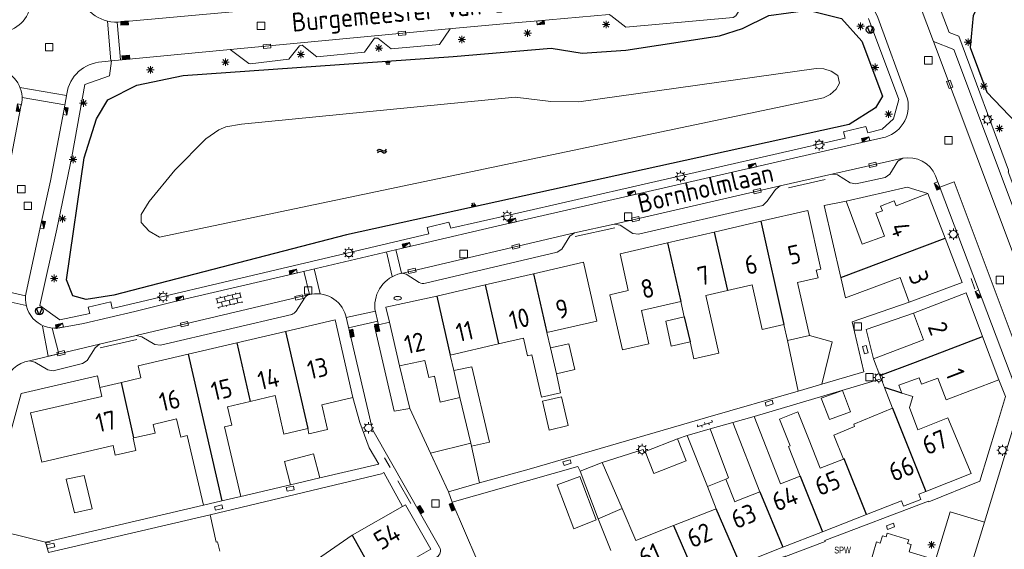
# Model space of a CAD drawing. Extents: x 168769 to 512904, y 516715 to 1559940.
# Tile 60 of 256: x 169092 to 169224, y 519580 to 519650. Entities that reach past the tile are written whole.
import ezdxf

# ---------------------------------------------------------------- set-up
doc = ezdxf.new("R2010")
doc.units = 0
doc.header["$MEASUREMENT"] = 0
doc.layers.get('0').update_dxf_attribs({"linetype": 'CONTINUOUS'})
for name, color, linetype, lineweight in [('B01_HOOFDGEBOUW', 10, 'CONTINUOUS', 0), ('B02_bijgebouw', 12, 'CONTINUOUS', 0), ('B07_scheidingsmuur', 14, 'CONTINUOUS', 25), ('Q04_wegmarkering', 7, 'CONTINUOUS', 0), ('Q21_LANTAARNPAAL', 7, 'CONTINUOUS', 18), ('Q23_kolk', 7, 'CONTINUOUS', 18), ('Q26_BOOM', 7, 'CONTINUOUS', 18), ('Q28_rioolput', 7, 'CONTINUOUS', 18), ('Q92_BRANDKRAAN', 7, 'CONTINUOUS', 0), ('Q96_STRAATKOLK', 7, 'CONTINUOUS', 0), ('Q97_TROTTOIRKOLK', 7, 'CONTINUOUS', 0), ('S02_symb_open_verh', 7, 'CONTINUOUS', 13), ('V00_kant_verharding', 252, 'CONTINUOUS', 0), ('V03_kant_tegel_verh', 254, 'CONTINUOUS', 13), ('V04_Kant_op_inrit', 254, 'CONTINUOUS', 13), ('V11_VERKEERSDREMPEL', 7, 'CONTINUOUS', 0), ('W00_KANT_WATER', 140, 'CONTINUOUS', 0)]:
    doc.layers.add(name, color=color, linetype=linetype, lineweight=lineweight)
for name, color, linetype in [('Q30_Verkeersbord', 32, 'CONTINUOUS'), ('S04_Talud', 7, 'CONTINUOUS'), ('S05_Water', 132, 'CONTINUOUS'), ('T20_TALUD', 34, 'CONTINUOUS'), ('Z02_Huisnummer', 253, 'CONTINUOUS'), ('Z06_STRAATNAAM', 7, 'CONTINUOUS')]:
    doc.layers.add(name, color=color, linetype=linetype)
doc.styles.add('ISOCP', font='isocp.shx', dxfattribs={"height": 1.8})
doc.styles.get("Standard").update_dxf_attribs({"font": 'ISOB.SHX'})

# ---------------------------------------------------------------- blocks, each defined once
blk = doc.blocks.new('Q26')
at = {"color": 0}
for p, q in [((-1, 0), (1, 0)), ((-0.7, 0.7), (0.7, -0.7)), ((0.7, 0.7), (-0.7, -0.7)), ((0, 1), (0, -1))]:
    blk.add_line(p, q, dxfattribs=at)
blk = doc.blocks.new('Q28')
at = {"color": 0}
blk.add_lwpolyline([(1, 1), (1, -1), (-1, -1), (-1, 1)], close=True, dxfattribs=at)
blk = doc.blocks.new('Q96')
for p, q in [((-1, 0.88), (1, 0.88)), ((-1, 0.75), (1, 0.75)), ((-1, 0.63), (1, 0.63)), ((-1, 0.5), (1, 0.5)), ((-1, 0.38), (1, 0.38)), ((-1, 0.25), (1, 0.25)), ((-1, 0.12), (1, 0.12))]:
    blk.add_line(p, q)
at = {"color": 0}
blk.add_lwpolyline([(1, 1), (1, 0), (-1, 0), (-1, 1), (1, 1)], dxfattribs=at)
blk = doc.blocks.new('Q97')
blk.add_hatch(color=256).paths.add_polyline_path([(-1, 1), (-1, 0), (1, 1)])
blk.add_line((1, 1), (-1, 0))
at = {"color": 0}
for points in [[(-1, 0), (-1, 1), (1, 1), (1, 0), (-1, 0)], [(0, 0.8), (0, 1)]]:
    blk.add_lwpolyline(points, dxfattribs=at)
blk = doc.blocks.new('Q23')
at = {"color": 0}
blk.add_lwpolyline([(0.99, -0.5), (-0.99, -0.5), (-0.99, 0.5), (0.99, 0.5), (0.99, -0.5)], dxfattribs=at)
blk = doc.blocks.new('Q92')
at = {"color": 0}
blk.add_ellipse((0, 0), major_axis=(-0.991, 0), ratio=0.499983, start_param=1.570796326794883, end_param=7.853981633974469, dxfattribs=at)
blk = doc.blocks.new('Q21')
at = {"color": 0}
for points in [[(-1.5, 0), (-1, 0)], [(-1.06, 1.06), (-0.71, 0.71)], [(0, 1.5), (0, 1)], [(1.06, 1.06), (0.71, 0.71)], [(1.5, 0), (1, 0)], [(-1.06, -1.06), (-0.71, -0.71)], [(0, -1.5), (0, -1)], [(1.06, -1.06), (0.71, -0.71)]]:
    blk.add_lwpolyline(points, dxfattribs=at)
blk.add_circle((0, 0), 1, dxfattribs=at)
blk = doc.blocks.new('S024')
at = {"color": 0}
for p, q in [((0, 1.2), (6.7, 1.2)), ((0, 0), (6.7, 0)), ((0.2, 1.2), (0.2, 0)), ((1.25, 1.5), (1.25, 1.2)), ((1.25, 0), (1.25, -1.2)), ((2.3, 1.2), (2.3, 0)), ((3.35, 1.5), (3.35, 1.2)), ((3.35, 0), (3.35, -1.2)), ((4.4, 1.2), (4.4, 0)), ((5.45, 1.5), (5.45, 1.2)), ((5.45, 0), (5.45, -1.2)), ((6.5, 1.2), (6.5, 0)), ((0, -1.2), (6.7, -1.2)), ((0.2, -1.2), (0.2, -1.5)), ((2.3, -1.2), (2.3, -1.5)), ((4.4, -1.2), (4.4, -1.5)), ((6.5, -1.2), (6.5, -1.5))]:
    blk.add_line(p, q, dxfattribs=at)
blk = doc.blocks.new('S04')
at = {"color": 0}
for p, q in [((0, 0.5), (0.5, 0.5)), ((0, 0.25), (1, 0.25)), ((0, 0), (0.5, 0)), ((0, -0.25), (1, -0.25)), ((0, -0.5), (0.5, -0.5))]:
    blk.add_line(p, q, dxfattribs=at)
blk = doc.blocks.new('S05')
at = {"color": 0}
for p, q in [((0.08, 0.3), (0.38, 0.59)), ((0.11, -0.19), (0.41, 0.09)), ((0.38, 0.59), (0.68, 0.71)), ((0.41, 0.09), (0.71, 0.21)), ((0.68, 0.71), (1.01, 0.62)), ((0.71, 0.21), (1.02, 0.12)), ((1.01, 0.62), (1.33, 0.37)), ((1.02, 0.12), (1.36, -0.12)), ((1.33, 0.37), (1.66, 0.13)), ((1.66, 0.13), (1.97, 0.04)), ((1.97, 0.04), (2.28, 0.16)), ((2.28, 0.16), (2.58, 0.44)), ((1.36, -0.12), (1.68, -0.37)), ((1.68, -0.37), (2, -0.46)), ((2, -0.46), (2.31, -0.33)), ((2.31, -0.33), (2.61, -0.05))]:
    blk.add_line(p, q, dxfattribs=at)
blk = doc.blocks.new('S026')
for p, q in [((0, 0), (4.4, 0)), ((0.2, 0.5), (0.2, 0)), ((1.2, 0), (1.2, -0.5)), ((2.2, 0.5), (2.2, 0)), ((3.2, 0), (3.2, -0.5)), ((4.2, 0.5), (4.2, 0))]:
    blk.add_line(p, q)
blk = doc.blocks.new('Q30')
blk.add_lwpolyline([(0.707, 0.707), (0, -1), (-0.707, 0.707)])
blk.add_circle((0, 0), 1)

msp = doc.modelspace()

# ---------------------------------------------------------------- linework, layer by layer
at = {"layer": 'B01_HOOFDGEBOUW'}
for points in [[(169201.76, 519616.1), (169199.55, 519625.69), (169202.51, 519626.27)], [(169202.51, 519626.27), (169204.61, 519620.54)], [(169213.38, 519627.26), (169209.14, 519625.65), (169208.9, 519626.29), (169207.08, 519625.6), (169207.32, 519624.97), (169206.45, 519624.64)], [(169215.65, 519621.35), (169213.38, 519627.26)], [(169199.1, 519617.22), (169197.38, 519625.03), (169191.14, 519623.58)], [(169191.14, 519623.58), (169184.9, 519622.14)], [(169206.45, 519624.64), (169207.59, 519621.61)], [(169184.9, 519622.14), (169178.69, 519620.7)], [(169204.61, 519620.54), (169207.59, 519621.61)], [(169210.9, 519612.8), (169217.92, 519615.43), (169215.65, 519621.35)], [(169178.69, 519620.7), (169172.42, 519619.25), (169173.48, 519614.37), (169171, 519613.8), (169172.69, 519606.46), (169176.21, 519607.27), (169175.23, 519611.7), (169180.47, 519612.91)], [(169162.65, 519608.75), (169169.27, 519610.29), (169167.5, 519618.12), (169160.87, 519616.59)], [(169199.1, 519617.22), (169198.51, 519617.09), (169198.75, 519616.05), (169196.02, 519615.44)], [(169160.87, 519616.59), (169154.43, 519615.1)], [(169201.76, 519616.1), (169202.4, 519613.37), (169209.66, 519616.09), (169210.9, 519612.8)], [(169154.43, 519615.1), (169147.99, 519613.61)], [(169186.7, 519614.35), (169189.96, 519615.11)], [(169189.96, 519615.11), (169191.31, 519609.19), (169194.2, 519609.84)], [(169197.6, 519608.35), (169196.02, 519615.44)], [(169141.67, 519610.15), (169141.2, 519612.13), (169147.99, 519613.61)], [(169185.55, 519606.03), (169183.81, 519613.68), (169186.7, 519614.35)], [(169220.63, 519608.25), (169218.45, 519614.03), (169211.44, 519611.36)], [(169180.47, 519612.91), (169180.94, 519610.86)], [(169180.94, 519610.86), (169178.46, 519610.28), (169179.19, 519606.97), (169181.7, 519607.55)], [(169211.44, 519611.36), (169212.79, 519607.78)], [(169134.45, 519610.44), (169127.85, 519608.91)], [(169134.45, 519610.44), (169136.82, 519600.11), (169132.68, 519599.16), (169133.44, 519595.85)], [(169141.67, 519610.15), (169143.03, 519604.35)], [(169194.66, 519607.71), (169194.2, 519609.84)], [(169127.85, 519608.91), (169121.34, 519607.4)], [(169156.22, 519607.26), (169159.54, 519608.03)], [(169159.54, 519608.03), (169160.08, 519605.67), (169160.62, 519605.8), (169161.93, 519600.15), (169164.47, 519600.74)], [(169162.65, 519608.75), (169163.12, 519606.71)], [(169197.6, 519608.35), (169194.66, 519607.71)], [(169222.81, 519602.49), (169220.63, 519608.25)], [(169121.34, 519607.4), (169114.88, 519605.9)], [(169149.77, 519605.77), (169156.22, 519607.26)], [(169163.12, 519606.71), (169163.9, 519603.25)], [(169181.7, 519607.55), (169182.22, 519605.28)], [(169206.14, 519605.28), (169212.79, 519607.78)], [(169114.88, 519605.9), (169108.22, 519604.35), (169108.57, 519602.72)], [(169150.24, 519603.7), (169149.77, 519605.77)], [(169182.22, 519605.28), (169185.55, 519606.03)], [(169206.14, 519605.28), (169206.99, 519603.04)], [(169143.03, 519604.35), (169146.41, 519605.06)], [(169146.41, 519605.06), (169146.94, 519602.78), (169147.68, 519602.94)], [(169108.57, 519602.72), (169106, 519602.13)], [(169147.68, 519602.94), (169148.44, 519599.5), (169151.06, 519600.11)], [(169150.24, 519603.7), (169151.06, 519600.11)], [(169163.9, 519603.25), (169164.47, 519600.74)], [(169206.99, 519603.04), (169207.15, 519602.62)], [(169207.15, 519602.62), (169207.19, 519602.52), (169207.61, 519601.44)], [(169209.5, 519601.74), (169212.23, 519602.72)], [(169215.79, 519599.8), (169214.7, 519602.7), (169212.54, 519601.89), (169212.23, 519602.72)], [(169103.1, 519601.46), (169103.37, 519600.24), (169093.88, 519598.08), (169095.41, 519591.51), (169104.9, 519593.72), (169105.15, 519592.45), (169107.9, 519593.08)], [(169106, 519602.13), (169103.1, 519601.46)], [(169207.61, 519601.44), (169208.68, 519598.72), (169203.5, 519596.55), (169203.61, 519596.28), (169200.85, 519595.12), (169202.13, 519591.92)], [(169209.89, 519600.71), (169209.5, 519601.74)], [(169215.79, 519599.8), (169222.81, 519602.49)], [(169130.8, 519595.98), (169127.63, 519595.26), (169126.46, 519600.38), (169123.14, 519599.57)], [(169210.93, 519598.77), (169211.36, 519600.24), (169209.89, 519600.71)], [(169123.14, 519599.57), (169120.11, 519598.88), (169120.67, 519596.44)], [(169210.93, 519598.77), (169212.04, 519595.82), (169216.04, 519597.39), (169219.12, 519589.98)], [(169190.23, 519597.6), (169187.4, 519596.8)], [(169190.23, 519597.6), (169193.76, 519588.63)], [(169197.48, 519594.64), (169196.06, 519598.2), (169193.61, 519597.22), (169195.02, 519593.67)], [(169110.23, 519596.53), (169110.48, 519595.36), (169107.65, 519594.74)], [(169113.34, 519597.27), (169110.23, 519596.53)], [(169113.34, 519597.27), (169113.91, 519594.84)], [(169119.7, 519596.21), (169120.67, 519596.44)], [(169121.87, 519586.95), (169119.7, 519596.21)], [(169187.4, 519596.8), (169190.99, 519587.55)], [(169107.65, 519594.74), (169107.54, 519594.72), (169107.9, 519593.08)], [(169113.91, 519594.84), (169114.75, 519595.04)], [(169116.91, 519585.78), (169114.75, 519595.04)], [(169130.8, 519595.98), (169130.96, 519595.28)], [(169133.44, 519595.85), (169130.96, 519595.28)], [(169194.82, 519593.59), (169195.02, 519593.67)], [(169196.38, 519589.66), (169194.82, 519593.59)], [(169202.13, 519591.92), (169199.04, 519590.71), (169197.48, 519594.64)], [(169193.76, 519588.63), (169196.38, 519589.66)], [(169213.1, 519587.62), (169219.12, 519589.98)], [(169184.01, 519588.28), (169186.46, 519589.26)], [(169185.2, 519585.32), (169184.01, 519588.28)], [(169186.46, 519589.26), (169187.68, 519586.24), (169187.94, 519586.35)], [(169119.36, 519586.36), (169121.87, 519586.95)], [(169187.94, 519586.35), (169190.99, 519587.55)], [(169213.1, 519587.62), (169212.17, 519587.26), (169212.45, 519586.56), (169210.12, 519585.65), (169209.84, 519586.35), (169205.19, 519584.53)], [(169116.91, 519585.78), (169119.36, 519586.36)], [(169143.4, 519585.6), (169136.73, 519581.78)], [(169147.2, 519579.94), (169143.83, 519585.84), (169143.4, 519585.6)], [(169169.48, 519583.95), (169172.67, 519585.33)], [(169172.67, 519585.33), (169174.5, 519581.07)], [(169179.5, 519583.06), (169185.2, 519585.32)], [(169205.19, 519584.53), (169199.36, 519582.25)], [(169171.15, 519579.75), (169169.48, 519583.95)], [(169174.5, 519581.07), (169179.5, 519583.06)], [(169136.73, 519581.78), (169130.94, 519577.82)], [(169199.36, 519582.25), (169194.07, 519580.18)], [(169147.2, 519579.94), (169140.06, 519575.86)], [(169188.37, 519577.95), (169194.07, 519580.18)]]:
    msp.add_lwpolyline(points, dxfattribs=at)
at = {"layer": 'B02_bijgebouw'}
for points in [[(169200.64, 519607.55), (169197.6, 519608.35)], [(169163.9, 519603.25), (169166.34, 519603.83), (169165.56, 519607.27), (169163.12, 519606.71)], [(169196.11, 519600.98), (169194.66, 519607.71)], [(169199.24, 519601.88), (169200.64, 519607.55)], [(169152.63, 519604.22), (169150.24, 519603.7)], [(169152.61, 519593.64), (169154.99, 519594.19), (169152.63, 519604.22)], [(169199.24, 519601.88), (169196.11, 519600.98)], [(169199.24, 519601.88), (169196.11, 519600.98)], [(169151.06, 519600.11), (169152.51, 519594.03)], [(169162.05, 519599.61), (169164.59, 519600.2)], [(169164.59, 519600.2), (169165.48, 519596.38)], [(169203.08, 519598.21), (169200.25, 519597.18), (169199.18, 519600.01), (169202.01, 519601.05), (169203.08, 519598.21)], [(169162.05, 519599.61), (169162.94, 519595.79), (169165.48, 519596.38)], [(169181.3, 519595.04), (169184.37, 519595.93)], [(169181.3, 519595.04), (169184.01, 519588.28)], [(169186.83, 519589.41), (169184.37, 519595.93)], [(169152.61, 519593.64), (169153.66, 519588.76), (169149.53, 519587.54), (169147.15, 519592.7), (169152.51, 519594.03)], [(169152.51, 519594.03), (169152.61, 519593.64)], [(169131.56, 519592.62), (169127.7, 519591.6)], [(169131.56, 519592.62), (169132.42, 519589.41)], [(169127.7, 519591.6), (169128.52, 519588.49)], [(169167.05, 519590.31), (169170.02, 519591.48)], [(169170.02, 519591.48), (169172.67, 519585.33)], [(169098.63, 519589.24), (169101.02, 519589.75), (169102.08, 519585.29), (169099.75, 519584.77), (169098.63, 519589.24)], [(169164.03, 519588.49), (169167.03, 519589.61)], [(169169.2, 519583.84), (169167.03, 519589.61)], [(169167.05, 519590.31), (169169.48, 519583.95)], [(169128.52, 519588.49), (169132.42, 519589.41)], [(169164.03, 519588.49), (169166.23, 519582.65)], [(169186.46, 519589.26), (169186.83, 519589.41)], [(169169.2, 519583.84), (169166.23, 519582.65)]]:
    msp.add_lwpolyline(points, dxfattribs=at)
msp.add_lwpolyline([(169180.05, 519594.62), (169181.18, 519591.68), (169176.86, 519590.01), (169175.73, 519592.94)], close=True, dxfattribs=at)
at = {"layer": 'B07_scheidingsmuur'}
for points in [[(169191.14, 519623.58), (169194.2, 519609.84)], [(169184.9, 519622.14), (169186.7, 519614.35)], [(169201.76, 519616.1), (169215.65, 519621.35)], [(169178.69, 519620.7), (169180.47, 519612.91)], [(169160.87, 519616.59), (169162.65, 519608.75)], [(169154.43, 519615.1), (169156.22, 519607.26)], [(169147.99, 519613.61), (169149.77, 519605.77)], [(169180.94, 519610.86), (169181.7, 519607.55)], [(169127.85, 519608.91), (169130.8, 519595.98)], [(169211.71, 519604.84), (169220.63, 519608.25)], [(169121.34, 519607.4), (169123.14, 519599.57)], [(169114.88, 519605.9), (169117.23, 519595.62)], [(169206.99, 519603.04), (169211.71, 519604.84)], [(169107.65, 519594.74), (169106, 519602.13)], [(169209.89, 519600.71), (169207.61, 519601.44)], [(169208.68, 519598.72), (169213.1, 519587.62)], [(169117.23, 519595.62), (169119.36, 519586.36)], [(169205.19, 519584.53), (169202.23, 519591.96), (169202.13, 519591.92)], [(169196.38, 519589.66), (169199.36, 519582.25)], [(169190.99, 519587.55), (169194.07, 519580.18)], [(169188.37, 519577.95), (169185.2, 519585.32)], [(169179.5, 519583.06), (169182.69, 519575.73)], [(169136.73, 519581.78), (169140.06, 519575.86)]]:
    msp.add_lwpolyline(points, dxfattribs=at)
at = {"layer": 'Q04_wegmarkering'}
for points in [[(169120.47, 519646.43), (169150.05, 519649.23)], [(169228.14, 519610.21), (169214.12, 519647.53)], [(169200.58, 519629.84), (169210.02, 519631.97)], [(169214.97, 519628.11), (169216.86, 519628.84), (169226.33, 519603.63), (169224.49, 519602.91)], [(169171.59, 519623.18), (169193.72, 519628.29)], [(169143.3, 519616.64), (169166.32, 519622.02)], [(169107.97, 519608.38), (169131.04, 519613.81)], [(169144.38, 519598.66), (169142.31, 519598.28), (169139.67, 519609.63), (169140.23, 519609.77)], [(169093.74, 519605.01), (169103.09, 519607.2)], [(169220.89, 519583.52), (169217.32, 519571.87)]]:
    msp.add_lwpolyline(points, dxfattribs=at)
at = {"layer": 'T20_TALUD'}
for points in [[(169305.27, 519669.19), (169305.14, 519671.46), (169303.62, 519675.07), (169300.71, 519677.43), (169298.3, 519678.29), (169262.9, 519668.57), (169249.82, 519665.12), (169242.17, 519662.32), (169225.34, 519657.13), (169220.87, 519653.83), (169219.39, 519650.97), (169219.01, 519646.73), (169221.21, 519640.77), (169225.23, 519636.59), (169227.6, 519636.17), (169235.24, 519637.7), (169269.45, 519650.63), (169304.07, 519666.21), (169305.27, 519669.19)], [(169135.97, 519621.77), (169104.97, 519613.73), (169101.28, 519613.18), (169099.5, 519613.67), (169098.69, 519615.78), (169101.03, 519632.03), (169102.65, 519637.22), (169104.16, 519639.75), (169108.06, 519641.68), (169114.21, 519642.99), (169150.14, 519645.52), (169163.21, 519646.6), (169167.32, 519645.94), (169173.14, 519646.37), (169185.62, 519648.28), (169188.69, 519649.22), (169192.19, 519650.95), (169197.45, 519651.68), (169201.87, 519650.55), (169204.59, 519647.57), (169207.32, 519640.24), (169206.39, 519638.68), (169202.9, 519636.46), (169135.97, 519621.77)]]:
    msp.add_lwpolyline(points, dxfattribs=at)
at = {"layer": 'V00_kant_verharding'}
for points in [[(169213.24, 519656.56), (169216.22, 519648.7), (169217.47, 519648.21), (169217.48, 519648.2), (169224.1, 519630.36), (169224.11, 519630.16), (169224.04, 519630.16), (169225.58, 519626.16)], [(169145.83, 519653.75), (169105.54, 519650.09)], [(169120.47, 519646.43), (169122.97, 519644.56), (169123.13, 519644.55), (169128.29, 519645.16), (169129.7, 519646.91), (169130.04, 519647.04), (169132, 519645.46), (169138.34, 519646.08), (169139.68, 519647.94), (169140.14, 519647.97), (169141.91, 519646.52), (169148.35, 519647.09), (169149.78, 519649.2), (169150.05, 519649.23), (169158.81, 519650.02), (169160.93, 519650.21), (169170.94, 519651.1), (169171.16, 519650.97), (169173.14, 519649.41), (169187.44, 519650.71), (169187.78, 519650.92), (169188.98, 519652.82)], [(169229.46, 519612.78), (169216.83, 519646.46), (169214.12, 519647.53), (169212.36, 519652.2)], [(169104.69, 519644.94), (169120.47, 519646.43)], [(169092.74, 519639.39), (169092.56, 519638.62), (169091.24, 519631.61), (169089.73, 519624.42), (169087.74, 519615.42)], [(169171.59, 519623.18), (169172.39, 519623.08), (169174.07, 519621.95), (169174.84, 519621.85), (169191.4, 519625.68), (169191.95, 519626.24), (169193.09, 519627.8), (169193.72, 519628.29), (169200.58, 519629.84), (169201.32, 519629.74), (169203.02, 519628.68), (169203.79, 519628.56), (169207.67, 519629.4), (169208.3, 519629.87), (169209.39, 519631.58), (169210.02, 519631.97)], [(169225.55, 519600.07), (169214.39, 519629.62)], [(169213.38, 519627.26), (169210.6, 519628.11), (169202.51, 519626.27)], [(169166.32, 519622.02), (169171.59, 519623.18)], [(169146.47, 519615.33), (169164.01, 519619.46), (169164.64, 519619.86), (169165.68, 519621.61), (169166.32, 519622.02)], [(169129.27, 519611.63), (169130.35, 519613.34)], [(169210.9, 519612.8), (169203.29, 519610.19), (169204.82, 519603.54)], [(169135.85, 519611.01), (169139.32, 519596.22), (169139.45, 519595.78), (169148.34, 519580.19)], [(169211.44, 519611.36), (169205.17, 519609.16), (169206.14, 519605.28)], [(169143.03, 519604.35), (169144.38, 519598.66), (169147.15, 519592.7)], [(169103.1, 519601.46), (169102.81, 519603), (169092.65, 519600.67), (169089.82, 519590.41), (169087.82, 519582.86)], [(169207.15, 519602.62), (169190.23, 519597.6)], [(169204.82, 519603.54), (169199.24, 519601.88)], [(169136.82, 519600.11), (169137.74, 519596.79)], [(169196.11, 519600.98), (169184.05, 519597.5), (169160.29, 519590.6)], [(169137.74, 519596.79), (169138.96, 519593.41)], [(169184.37, 519595.93), (169187.4, 519596.8)], [(169180.05, 519594.62), (169181.3, 519595.04)], [(169138.96, 519593.41), (169140.28, 519591.25)], [(169170.02, 519591.48), (169175.47, 519593.18), (169175.54, 519592.9), (169175.73, 519592.94)], [(169132.42, 519589.41), (169140.28, 519591.25)], [(169150.03, 519586.19), (169166.74, 519590.92), (169167.05, 519590.31)], [(169140.92, 519590.12), (169140.61, 519589.97), (169117.79, 519584.52)], [(169143.4, 519585.6), (169140.92, 519590.12)], [(169160.29, 519590.6), (169153.66, 519588.76)], [(169121.87, 519586.95), (169128.52, 519588.49)], [(169149.53, 519587.54), (169150.03, 519586.19)], [(169117.79, 519584.52), (169096.27, 519579.47), (169095.89, 519580.85), (169116.91, 519585.78)], [(169150.03, 519586.19), (169153.3, 519578.55), (169152.78, 519577.02), (169139.18, 519569.06), (169138.9, 519568.82), (169130.52, 519560.21), (169128.13, 519551.87)], [(169117.79, 519584.52), (169118.62, 519580.88), (169118.77, 519580.91), (169119.09, 519579.67)], [(169095.89, 519580.85), (169087.82, 519582.86)], [(169096.01, 519580.76), (169096.5, 519580.88)]]:
    msp.add_lwpolyline(points, dxfattribs=at)
for points in [[(169104.69, 519644.94), (169103.4, 519644.78, 0.362439), (169098.72, 519640.53), (169098.33, 519638.27), (169096.54, 519628.97), (169095.28, 519623.14), (169093.29, 519614.1, 0.50568), (169097.53, 519609.35), (169097.79, 519609.4), (169100.94, 519609.99), (169107.78, 519611.57), (169113.82, 519613.06), (169128.92, 519616.6), (169143.98, 519620.15), (169158.07, 519623.41), (169173.98, 519627.07), (169190.05, 519630.73), (169205.14, 519634.21), (169207.3, 519634.68, 0.419851), (169210.66, 519639.88), (169206.69, 519650.7, 0.337155), (169201.22, 519654.04)], [(169105.54, 519650.09, -0.373759), (169100.3, 519654.28)], [(169089.53, 519648.78, 0.390535), (169093.83, 519652.32)], [(169104.69, 519644.94), (169104.42, 519642.94), (169101.13, 519641.78), (169099.39, 519632.14), (169097.38, 519622.53), (169095.14, 519612.37), (169097.77, 519610.45), (169101.77, 519611.31), (169101.56, 519612.16), (169104.59, 519612.87), (169104.77, 519611.97), (169146.9, 519621.9), (169146.71, 519622.77), (169149.59, 519623.47), (169149.86, 519622.64), (169157.76, 519624.44), (169202.36, 519634.63), (169202.14, 519635.48), (169205.1, 519636.19), (169205.38, 519635.33), (169207.3, 519635.82), (169208.8, 519637.21), (169209.48, 519639.8), (169205.48, 519650.56, 0.274142)], [(169089.32, 519643.82, -0.419516), (169092.74, 519639.39)], [(169210.02, 519631.97, -0.354305), (169214.39, 519629.62)], [(169146.47, 519615.33, -0.147582), (169145.64, 519615.41), (169143.89, 519616.52, 0.189255), (169143.17, 519616.63, 0.374934), (169139.75, 519611.91), (169140.23, 519609.78), (169141.67, 519610.15)], [(169130.35, 519613.34, -0.201059), (169130.9, 519613.77)], [(169130.9, 519613.77, -0.416747), (169135.85, 519611.01)], [(169128.66, 519611.18), (169111.18, 519607.08), (169110.43, 519607.17), (169108.73, 519608.21), (169107.97, 519608.38), (169103.09, 519607.2), (169102.48, 519606.75), (169101.44, 519605.04), (169100.81, 519604.63), (169096.91, 519603.69), (169096.17, 519603.82), (169094.45, 519604.83), (169093.74, 519605.01, 0.293823), (169090.38, 519601.94), (169087.08, 519589.48), (169081.23, 519568.41)], [(169128.66, 519611.18, 0.132004), (169129.27, 519611.63)], [(169222.81, 519602.49), (169223.7, 519600.25), (169222.5, 519596.24), (169220.29, 519588.97), (169213.48, 519586.25), (169213.44, 519586.33), (169199.66, 519581.07), (169199.71, 519580.96), (169194.43, 519578.94), (169194.38, 519579), (169188.57, 519576.76), (169188.6, 519576.71), (169174.47, 519571.27), (169165.65, 519568.24), (169159.58, 519565.88), (169155.61, 519563.76), (169148.05, 519559.34, 0.043515), (169144.34, 519555.75, 0.061873), (169143.74, 519554.91), (169143.29, 519553.61), (169141.71, 519548.84), (169140.41, 519548.43)], [(169140.15, 519547.1, 0.411774), (169143.06, 519548.72), (169144.78, 519553.69, -0.120147), (169146.2, 519556.09), (169147.64, 519557.45, -0.051233), (169149.16, 519558.59), (169157.43, 519563.33, -0.0167), (169160.17, 519564.64), (169187.82, 519575.07), (169192.68, 519573.59), (169196.28, 519572.42), (169196.34, 519573.01), (169194.2, 519577.46), (169195.89, 519578.1), (169209.93, 519573.69), (169213.4, 519567.17), (169213.74, 519567.08, 0.117165), (169214.45, 519567.18, 0.152493), (169216.83, 519570.25), (169217.32, 519571.87), (169212.79, 519573.25), (169216.33, 519584.92), (169220.89, 519583.52), (169225.57, 519598.83, 0.123383)], [(169148.34, 519580.19, -0.411981), (169147.99, 519578.88)]]:
    msp.add_lwpolyline(points, format="xyb", dxfattribs=at)
at = {"layer": 'V03_kant_tegel_verh'}
msp.add_lwpolyline([(169213.35, 519575.1), (169209.87, 519576.2), (169209.56, 519575.26), (169208.62, 519575.52), (169208.44, 519575.03), (169207.01, 519575.48), (169207.16, 519575.94), (169206.19, 519576.27), (169206.49, 519577.24), (169205.53, 519577.53), (169206.55, 519580.89), (169207.01, 519580.73), (169207.31, 519581.72), (169207.81, 519581.58), (169207.94, 519582.07), (169210.82, 519581.16), (169210.67, 519580.68), (169211.14, 519580.53), (169210.86, 519579.56), (169214.38, 519578.49)], dxfattribs=at)
at = {"layer": 'V04_Kant_op_inrit'}
for points in [[(169199.69, 519629.12), (169194.81, 519628.02)], [(169166.42, 519621.54), (169171.69, 519622.69)], [(169219.12, 519615.96), (169219.62, 519614.54)], [(169103.18, 519606.71), (169108.03, 519607.86)], [(169141.04, 519592.09), (169141.78, 519590.78)], [(169142.78, 519589.01), (169144.51, 519585.99)]]:
    msp.add_lwpolyline(points, dxfattribs=at)
at = {"layer": 'V11_VERKEERSDREMPEL'}
for points in [[(169104.6, 519644.93), (169104.14, 519650.23)], [(169105.42, 519650.09), (169105.86, 519645.05)], [(169098.66, 519640.31), (169092.47, 519641.4)], [(169092.79, 519640.04), (169098.44, 519639.07)], [(169143.3, 519616.65), (169142.55, 519619.81)], [(169141.29, 519619.51), (169142.06, 519616.21)], [(169131.67, 519617.25), (169132.45, 519613.9)], [(169131.04, 519613.81), (169130.3, 519616.93)], [(169087.56, 519614.93), (169093.2, 519613.66)], [(169093.31, 519612.35), (169087.29, 519613.7)], [(169139.81, 519611.62), (169135.91, 519610.75)], [(169095.49, 519609.61), (169096.25, 519605.64), (169097.65, 519605.95), (169096.79, 519609.33)], [(169136.23, 519609.39), (169140.12, 519610.27)]]:
    msp.add_lwpolyline(points, dxfattribs=at)
at = {"layer": 'W00_KANT_WATER'}
msp.add_lwpolyline([(169166.9, 519639.47), (169198.49, 519643.92), (169199.53, 519643.88), (169200.51, 519643.57), (169201.4, 519642.99), (169201.59, 519641.95), (169201.15, 519641.16), (169200.36, 519640.46), (169199.45, 519640), (169111.08, 519621.47), (169109.7, 519622.28), (169108.61, 519623.43), (169108.6, 519624.46), (169109.7, 519626.23), (169113.12, 519630.38), (169117.21, 519634.55), (169118.96, 519635.74), (169119.88, 519636.16), (169121.99, 519636.5), (169158.43, 519640.11), (169163.16, 519639.54), (169166.9, 519639.47)], dxfattribs=at)

# ---------------------------------------------------------------- block references
at = {"layer": 'Q21_LANTAARNPAAL', "xscale": 0.5, "yscale": 0.5}
for p in [(169221.33, 519637.12), (169198.91, 519633.76), (169180.45, 519629.53), (169157.35, 519624.24), (169216.76, 519621.85), (169136.28, 519619.37), (169111.53, 519613.52), (169206.84, 519602.76), (169138.87, 519596.08), (169175.32, 519593.18), (169223.29, 519593.09)]:
    msp.add_blockref('Q21', p, dxfattribs=at)
at = {"layer": 'Q23_kolk'}
for p, xscale, yscale, rotation in [((169143.35, 519648.59), 0.5, 0.5, 5.393358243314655), ((169125.38, 519646.86), 0.5, 0.5, 5.522008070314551), ((169216.27, 519641.81), 0.5, 0.5, 110.6449178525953), ((169206.03, 519631.07), 0.4999999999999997, 0.4999999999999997, 192.9074086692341), ((169190.65, 519627.58), 0.5000000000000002, 0.5000000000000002, 192.8558081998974), ((169174.45, 519623.84), 0.5000000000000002, 0.5000000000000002, 192.8558081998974), ((169158.52, 519620.2), 0.4999999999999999, 0.4999999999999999, 193.2109237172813), ((169144.68, 519616.97), 0.4999999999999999, 0.4999999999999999, 193.2109237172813), ((169129.63, 519613.43), 0.4999999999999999, 0.4999999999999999, 193.2109237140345), ((169114.38, 519609.88), 0.4999999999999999, 0.4999999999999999, 193.2109237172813), ((169205.04, 519606.49), 0.4999999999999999, 0.4999999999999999, 284.0593843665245), ((169097.95, 519606), 0.4999999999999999, 0.4999999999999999, 193.2109237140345), ((169192.23, 519599.37), 0.5, 0.5, 16.99788455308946), ((169165.33, 519591.46), 0.5, 0.5, 16.59680041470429), ((169128.47, 519587.98), 0.5, 0.5, 12.46069391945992), ((169118.94, 519585.46), 0.5, 0.5, 13.57156827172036), ((169208.39, 519582.97), 0.4999999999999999, 0.4999999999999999, 19.79694726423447), ((169096.57, 519580.39), 0.5, 0.5, 12.46069391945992)]:
    msp.add_blockref('Q23', p, dxfattribs=dict(at, xscale=xscale, yscale=yscale, rotation=rotation))
at = {"layer": 'Q26_BOOM', "xscale": 0.5, "yscale": 0.5}
for p in [(169170.54, 519649.78), (169204.42, 519649.53), (169160.07, 519648.61), (169151.32, 519647.77), (169218.72, 519647.41), (169129.87, 519645.79), (169140.26, 519646.64), (169119.84, 519644.75), (169206.33, 519644.06), (169109.84, 519643.73), (169220.83, 519641.58), (169100.93, 519639.32), (169208.14, 519637.84), (169222.89, 519635.94), (169099.55, 519631.8), (169098.13, 519623.92), (169097.04, 519615.97), (169213.87, 519580.51)]:
    msp.add_blockref('Q26', p, dxfattribs=at)
at = {"layer": 'Q28_rioolput', "xscale": 0.5, "yscale": 0.5}
for p in [(169124.58, 519649.59), (169096.36, 519646.75), (169213.44, 519645.01), (169216.12, 519634.35), (169092.66, 519627.86), (169093.53, 519625.63), (169173.46, 519624.18), (169151.57, 519619.22), (169222.94, 519615.77), (169130.85, 519614.37), (169204.04, 519609.57), (169205.59, 519602.82), (169147.81, 519586)]:
    msp.add_blockref('Q28', p, dxfattribs=at)
at = {"layer": 'Q30_Verkeersbord', "xscale": 0.5, "yscale": 0.5}
for p in [(169205.67, 519649.09), (169095.05, 519611.63)]:
    msp.add_blockref('Q30', p, dxfattribs=at)
at = {"layer": 'Q92_BRANDKRAAN', "xscale": 0.5, "yscale": 0.5}
msp.add_blockref('Q92', (169142.77, 519613.33), dxfattribs=at)
at = {"layer": 'Q96_STRAATKOLK'}
for p, xscale, yscale, rotation in [((169106.39, 519650.2), 0.4999999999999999, 0.4999999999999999, 184.3987053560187), ((169106.61, 519645.13), 0.5, 0.5, 5.393358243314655), ((169136.41, 519608.61), 0.4999999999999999, 0.4999999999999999, 281.7938451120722), ((169140.3, 519609.45), 0.5, 0.5, 103.1941342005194), ((169145.56, 519585.07), 0.4999999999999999, 0.4999999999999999, 299.8447021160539), ((169150.26, 519585.65), 0.5, 0.5, 112.3092773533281)]:
    msp.add_blockref('Q96', p, dxfattribs=dict(at, xscale=xscale, yscale=yscale, rotation=rotation))
at = {"layer": 'Q97_TROTTOIRKOLK'}
for p, xscale, yscale, rotation in [((169161.79, 519650.28), 0.5, 0.5, 185.0891417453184), ((169092.56, 519638.62), 0.4999999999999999, 0.4999999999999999, 78.72387034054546), ((169098.33, 519638.27), 0.4999999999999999, 0.4999999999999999, 258.5971509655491), ((169205.14, 519634.21), 0.5, 0.5, 12.90740867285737), ((169190.05, 519630.73), 0.5, 0.5, 12.81381249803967), ((169214.87, 519628.35), 0.4999999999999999, 0.4999999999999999, 110.6236520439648), ((169173.98, 519627.07), 0.5, 0.5, 12.81381249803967), ((169095.28, 519623.14), 0.4999999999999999, 0.4999999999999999, 258.5971509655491), ((169158.07, 519623.41), 0.5, 0.5, 13.12702887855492), ((169143.98, 519620.15), 0.4999999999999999, 0.4999999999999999, 13.1270288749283), ((169128.92, 519616.6), 0.5, 0.5, 13.12702887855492), ((169220.31, 519613.95), 0.4999999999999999, 0.4999999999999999, 110.6236520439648), ((169113.82, 519613.06), 0.5, 0.5, 12.85580819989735), ((169097.79, 519609.4), 0.5, 0.5, 12.85580819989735)]:
    msp.add_blockref('Q97', p, dxfattribs=dict(at, xscale=xscale, yscale=yscale, rotation=rotation))
at = {"layer": 'S02_symb_open_verh', "xscale": 0.5, "yscale": 0.5}
for name, p, rotation in [('S024', (169118.71, 519612.69), 13.2171564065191), ('S026', (169182.66, 519596.22), 17.57000245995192)]:
    msp.add_blockref(name, p, dxfattribs=dict(at, rotation=rotation))
at = {"layer": 'S04_Talud', "xscale": 0.4999999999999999, "yscale": 0.4999999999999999}
for p, rotation in [((169141.43, 519644.91), 274.0296818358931), ((169152.93, 519625.52), 102.4710568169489)]:
    msp.add_blockref('S04', p, dxfattribs=dict(at, rotation=rotation))
at = {"layer": 'S05_Water', "xscale": 0.5, "yscale": 0.5, "rotation": 8.956738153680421}
msp.add_blockref('S05', (169140.03, 519632.76), dxfattribs=at)

# ---------------------------------------------------------------- texts
at = {"layer": 'V03_kant_tegel_verh', "width": 0.711111}
msp.add_text('SPW', height=0.9, dxfattribs=at).set_placement((169200.9, 519579.36))
at = {"layer": 'Z02_Huisnummer', "style": 'ISOCP'}
for s, rotation, p in [('4', 290.7075, (169208.3, 519622.85)), ('5', 12.4043, (169195.05, 519617.75)), ('6', 12.5646, (169189.29, 519616.42)), ('7', 12.9737, (169183.03, 519614.97)), ('8', 12.8818, (169175.48, 519613.23)), ('3', 290.5203, (169210.75, 519616.37)), ('9', 12.7533, (169164.13, 519610.52)), ('10', 12.7888, (169157.95, 519609.09)), ('11', 12.8845, (169150.87, 519607.46)), ('2', 290.8775, (169213.3, 519609.58)), ('12', 12.7762, (169143.99, 519605.86)), ('13', 12.9081, (169131.08, 519602.48)), ('14', 12.8343, (169124.47, 519601.06)), ('15', 12.939, (169118.26, 519599.65)), ('1', 290.9948, (169215.64, 519603.37)), ('16', 12.9274, (169111.35, 519598.22)), ('17', 12.543, (169102.89, 519595.43)), ('67', 22.5781, (169213.27, 519592.41)), ('66', 22.2262, (169208.81, 519588.86)), ('65', 21.7136, (169198.95, 519586.97)), ('64', 21.8493, (169193.26, 519584.9)), ('63', 22.6812, (169187.85, 519582.56)), ('54', 30.1579, (169140.55, 519579.72)), ('62', 23.2924, (169181.99, 519580.02)), ('61', 23.547, (169175.58, 519577.47))]:
    msp.add_text(s, height=2.5, rotation=rotation, dxfattribs=at).set_placement(p)
at = {"layer": 'Z06_STRAATNAAM', "style": 'ISOCP'}
for s, rotation, p in [('Burgemeester van Suchtelenlaan', 5.2239, (169128.79, 519648.8)), ('Bornholmlaan', 13.3118, (169175.07, 519624.66))]:
    msp.add_text(s, height=2.5, rotation=rotation, dxfattribs=at).set_placement(p)

doc.saveas('drawing.dxf')
